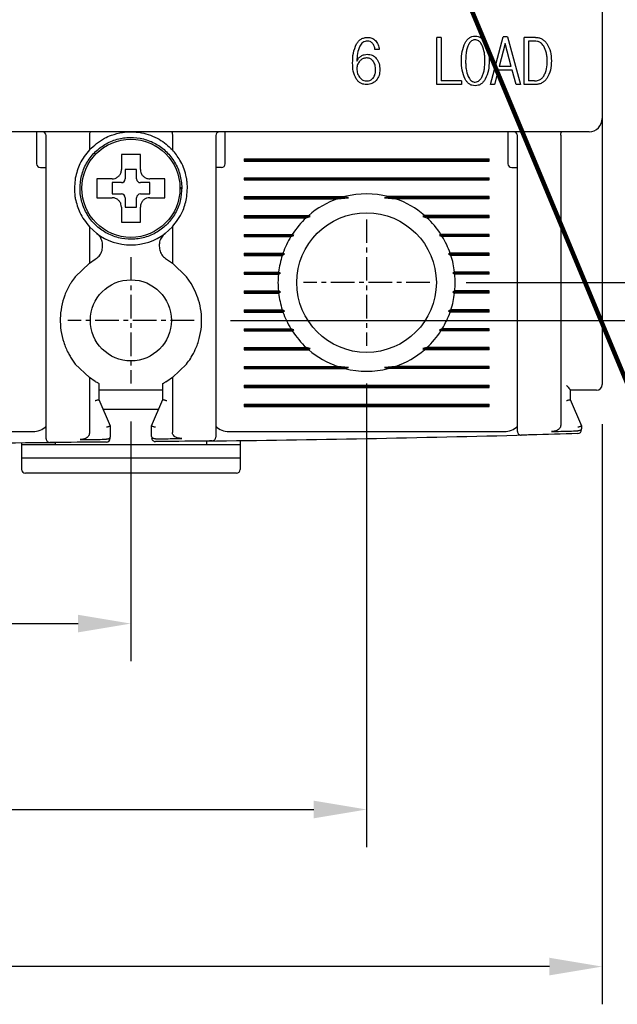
# Model space of a CAD drawing. Extents: x -235 to 1048, y -1897 to 585.
# Tile 13 of 23: x 451 to 483, y 327 to 379. Entities that reach past the tile are written whole.
import ezdxf

# ---------------------------------------------------------------- set-up
doc = ezdxf.new("R2010")
doc.units = 0
doc.header["$MEASUREMENT"] = 0
doc.linetypes.add('CENTER', pattern=[2, 1.25, -0.25, 0.25, -0.25])
doc.layers.get('0').update_dxf_attribs({"linetype": 'CONTINUOUS'})
doc.layers.add('cen', color=1, linetype='CENTER')
doc.layers.add('di', color=3, linetype='CONTINUOUS')
doc.styles.add('KIM', font='ROMANS.shx', dxfattribs={"height": 5, "bigfont": 'GSG1.shx'})
doc.styles.get("Standard").update_dxf_attribs({"font": 'romans.shx', "height": 2, "bigfont": 'hgs.shx'})
doc.dimstyles.get("Standard").update_dxf_attribs({"dimscale": 0, "dimtxt": 2, "dimasz": 2, "dimexe": 0.5, "dimexo": 0.5, "dimgap": 1, "dimtad": 1, "dimdsep": 46, "dimtxsty": 'Standard', "dimcen": 0, "dimclrd": 3, "dimclre": 3, "dimclrt": 3, "dimadec": 0, "dimazin": 2, "dimtp": 0.1, "dimtm": 0.1, "dimtfac": 1, "dimtmove": 0, "dimatfit": 3, "dimfxl": 0, "dimtolj": 1, "dimarcsym": 0})
doc.dimstyles.new('STANDARD$0', dxfattribs={"dimtxt": 5, "dimasz": 5, "dimexe": 1, "dimexo": 2, "dimgap": 2, "dimtad": 1, "dimdec": 4, "dimzin": 12, "dimdsep": 46, "dimtxsty": 'KIM', "dimcen": -1, "dimdle": 0.1, "dimadec": 0, "dimazin": 0, "dimtfac": 1, "dimtdec": 4, "dimtmove": 0, "dimatfit": 3, "dimfxl": 0, "dimtolj": 1, "dimtzin": 0, "dimarcsym": 0})

# ---------------------------------------------------------------- blocks, each defined once
blk = doc.blocks.new('*D564')
at = {"layer": 'di'}
for p, q in [((406.817, 357.359), (406.817, 326.503)), ((481.817, 357.259), (481.817, 326.503)), ((479.017, 328.503), (409.617, 328.503))]:
    blk.add_line(p, q, dxfattribs=at)
for points in [[(409.617, 328.97), (409.617, 328.036), (406.817, 328.503)], [(479.017, 328.97), (479.017, 328.036), (481.817, 328.503)]]:
    blk.add_solid(points, dxfattribs=at)
at = {"layer": 'di', "insert": (444.306, 331.503), "char_height": 2, "attachment_point": 5}
blk.add_mtext('\\A1;75', dxfattribs=at)
blk = doc.blocks.new('*D566')
at = {"layer": 'di'}
for p, q in [((474.593, 444.759), (521.079, 444.759)), ((519.079, 441.959), (519.079, 367.559)), ((474.593, 364.759), (521.079, 364.759))]:
    blk.add_line(p, q, dxfattribs=at)
for points in [[(518.612, 441.959), (519.546, 441.959), (519.079, 444.759)], [(518.612, 367.559), (519.546, 367.559), (519.079, 364.759)]]:
    blk.add_solid(points, dxfattribs=at)
at = {"layer": 'di', "insert": (516.079, 404.759), "char_height": 2, "attachment_point": 5, "rotation": 90}
blk.add_mtext('\\A1;80', dxfattribs=at)
blk = doc.blocks.new('*D567')
at = {"layer": 'di'}
for p, q in [((483.117, 436.759), (511.079, 436.759)), ((509.079, 433.959), (509.079, 375.559)), ((483.117, 372.759), (511.079, 372.759))]:
    blk.add_line(p, q, dxfattribs=at)
for points in [[(508.612, 433.959), (509.546, 433.959), (509.079, 436.759)], [(508.612, 375.559), (509.546, 375.559), (509.079, 372.759)]]:
    blk.add_solid(points, dxfattribs=at)
at = {"layer": 'di', "insert": (506.079, 404.759), "char_height": 2, "attachment_point": 5, "rotation": 90}
blk.add_mtext('\\A1;64', dxfattribs=at)
blk = doc.blocks.new('*D568')
at = {"layer": 'di'}
for p, q in [((431.817, 357.404), (431.817, 344.685)), ((456.817, 357.404), (456.817, 344.685)), ((434.617, 346.685), (454.017, 346.685))]:
    blk.add_line(p, q, dxfattribs=at)
for points in [[(434.617, 347.152), (434.617, 346.219), (431.817, 346.685)], [(454.017, 347.152), (454.017, 346.219), (456.817, 346.685)]]:
    blk.add_solid(points, dxfattribs=at)
at = {"layer": 'di', "insert": (444.94, 349.685), "char_height": 2, "attachment_point": 5}
blk.add_mtext('\\A1;25', dxfattribs=at)
blk = doc.blocks.new('*D563')
at = {"layer": 'di'}
for p, q in [((419.317, 359.404), (419.317, 334.83)), ((469.317, 359.404), (469.317, 334.83)), ((422.117, 336.83), (466.517, 336.83))]:
    blk.add_line(p, q, dxfattribs=at)
for points in [[(422.117, 337.297), (422.117, 336.364), (419.317, 336.83)], [(466.517, 337.297), (466.517, 336.364), (469.317, 336.83)]]:
    blk.add_solid(points, dxfattribs=at)
at = {"layer": 'di', "insert": (444.736, 339.83), "char_height": 2, "attachment_point": 5}
blk.add_mtext('\\A1;50', dxfattribs=at)
blk = doc.blocks.new('*D588')
at = {"layer": 'di'}
for p, q in [((462.171, 446.759), (531.528, 446.759)), ((529.528, 443.959), (529.528, 365.559)), ((462.093, 362.759), (531.528, 362.759))]:
    blk.add_line(p, q, dxfattribs=at)
for points in [[(529.061, 443.959), (529.994, 443.959), (529.528, 446.759)], [(529.061, 365.559), (529.994, 365.559), (529.528, 362.759)]]:
    blk.add_solid(points, dxfattribs=at)
at = {"layer": 'di', "insert": (526.528, 404.759), "char_height": 2, "attachment_point": 5, "rotation": 90}
blk.add_mtext('\\A1;84', dxfattribs=at)

msp = doc.modelspace()

# ---------------------------------------------------------------- linework, layer by layer
for p, q in [((481.817, 436.059), (481.817, 373.459)), ((473.041, 375.259), (473.041, 377.759)), ((473.265, 377.759), (473.041, 377.759)), ((473.265, 377.759), (473.265, 375.451)), ((475.881, 375.259), (476.564, 377.791)), ((476.672, 377.439), (476.357, 376.221)), ((476.783, 377.791), (476.564, 377.791)), ((476.993, 376.221), (476.672, 377.439)), ((476.783, 377.791), (477.483, 375.259)), ((477.677, 375.259), (477.677, 377.759)), ((478.269, 377.759), (477.677, 377.759)), ((478.216, 377.567), (477.901, 377.567)), ((477.901, 377.567), (477.901, 375.451)), ((469.987, 377.118), (469.763, 377.118)), ((476.3, 376.028), (476.105, 375.259)), ((477.047, 376.028), (476.3, 376.028)), ((476.993, 376.221), (476.357, 376.221)), ((477.259, 375.259), (477.047, 376.028)), ((474.357, 375.451), (473.265, 375.451)), ((474.357, 375.451), (474.357, 375.259)), ((478.216, 375.451), (477.901, 375.451)), ((474.357, 375.259), (473.041, 375.259)), ((476.105, 375.259), (475.881, 375.259)), ((477.483, 375.259), (477.259, 375.259)), ((478.269, 375.259), (477.677, 375.259)), ((481.817, 373.459), (481.817, 372.632)), ((481.117, 372.759), (407.517, 372.759)), ((451.817, 372.759), (451.817, 372.359)), ((461.817, 372.359), (461.817, 372.759)), ((476.817, 372.759), (476.817, 372.359)), ((451.817, 372.359), (451.817, 371.059)), ((452.317, 357.366), (452.317, 372.559)), ((454.617, 372.575), (454.617, 372.573)), ((454.617, 372.573), (454.617, 371.799)), ((459.017, 372.573), (459.017, 372.575)), ((459.017, 372.573), (459.017, 371.799)), ((461.317, 372.559), (461.317, 357.447)), ((461.817, 371.059), (461.817, 372.359)), ((476.817, 372.359), (476.817, 371.059)), ((477.317, 357.758), (477.317, 372.559)), ((479.617, 372.575), (479.617, 372.573)), ((479.617, 372.573), (479.617, 357.197)), ((481.817, 372.632), (481.817, 359.359)), ((462.817, 371.317), (475.817, 371.317)), ((462.817, 371.317), (462.817, 371.201)), ((462.817, 371.259), (475.817, 371.259)), ((462.817, 371.201), (475.817, 371.201)), ((475.817, 371.201), (475.817, 371.317)), ((452.017, 370.859), (452.317, 370.859)), ((457.117, 370.759), (456.517, 370.759)), ((456.517, 370.759), (456.517, 370.259)), ((457.117, 370.259), (457.117, 370.759)), ((461.617, 370.859), (461.317, 370.859)), ((477.017, 370.859), (477.317, 370.859)), ((455.247, 370.259), (455.017, 370.259)), ((456.317, 370.059), (455.817, 370.059)), ((455.817, 370.059), (455.817, 369.459)), ((457.817, 370.059), (457.317, 370.059)), ((457.817, 369.459), (457.817, 370.059)), ((462.817, 370.317), (475.817, 370.317)), ((462.817, 370.317), (462.817, 370.201)), ((462.817, 370.259), (475.817, 370.259)), ((462.817, 370.201), (475.817, 370.201)), ((475.817, 370.201), (475.817, 370.317)), ((459.416, 369.793), (459.517, 369.793)), ((459.517, 369.725), (459.416, 369.725)), ((459.517, 369.793), (459.517, 369.725)), ((455.817, 369.459), (456.317, 369.459)), ((456.517, 369.259), (456.517, 368.759)), ((457.117, 368.759), (457.117, 369.259)), ((457.317, 369.459), (457.817, 369.459)), ((462.817, 369.317), (468.169, 369.317)), ((462.817, 369.317), (462.817, 369.201)), ((462.817, 369.259), (468.363, 369.259)), ((462.817, 369.201), (467.782, 369.201)), ((467.782, 369.201), (468.363, 369.259)), ((468.363, 369.259), (468.169, 369.317)), ((470.464, 369.317), (470.27, 369.259)), ((470.27, 369.259), (470.852, 369.201)), ((475.817, 369.259), (470.27, 369.259)), ((475.817, 369.317), (470.464, 369.317)), ((475.817, 369.201), (470.852, 369.201)), ((475.817, 369.201), (475.817, 369.317)), ((456.517, 368.759), (457.117, 368.759)), ((456.317, 368.189), (456.317, 367.959)), ((462.817, 368.317), (466.245, 368.317)), ((462.817, 368.317), (462.817, 368.201)), ((462.817, 368.259), (466.332, 368.259)), ((462.817, 368.201), (466.116, 368.201)), ((466.116, 368.201), (466.332, 368.259)), ((466.332, 368.259), (466.245, 368.317)), ((472.388, 368.317), (472.302, 368.259)), ((472.302, 368.259), (472.517, 368.201)), ((475.817, 368.259), (472.302, 368.259)), ((475.817, 368.317), (472.388, 368.317)), ((475.817, 368.201), (472.517, 368.201)), ((475.817, 368.201), (475.817, 368.317)), ((454.617, 367.72), (454.617, 365.796)), ((455.001, 367.371), (454.617, 367.72)), ((459.017, 367.72), (458.632, 367.371)), ((459.017, 367.72), (459.017, 365.796)), ((462.817, 367.317), (465.373, 367.317)), ((462.817, 367.317), (462.817, 367.201)), ((462.817, 367.259), (465.455, 367.259)), ((462.817, 367.201), (465.301, 367.201)), ((465.301, 367.201), (465.455, 367.259)), ((465.455, 367.259), (465.373, 367.317)), ((473.26, 367.317), (473.178, 367.259)), ((473.178, 367.259), (473.332, 367.201)), ((475.817, 367.259), (473.178, 367.259)), ((475.817, 367.317), (473.26, 367.317)), ((475.817, 367.201), (473.332, 367.201)), ((475.817, 367.201), (475.817, 367.317)), ((455.317, 366.685), (455.317, 366.734)), ((458.317, 366.734), (458.317, 366.685)), ((454.617, 365.796), (454.921, 365.995)), ((458.712, 365.995), (459.017, 365.796)), ((462.817, 366.317), (464.882, 366.317)), ((462.817, 366.317), (462.817, 366.201)), ((462.817, 366.259), (464.968, 366.259)), ((462.817, 366.201), (464.843, 366.201)), ((464.843, 366.201), (464.968, 366.259)), ((464.968, 366.259), (464.882, 366.317)), ((473.751, 366.317), (473.665, 366.259)), ((473.665, 366.259), (473.79, 366.201)), ((475.817, 366.259), (473.665, 366.259)), ((475.817, 366.317), (473.751, 366.317)), ((475.817, 366.201), (473.79, 366.201)), ((475.817, 366.201), (475.817, 366.317)), ((454.617, 365.796), (453.867, 365.074)), ((459.767, 365.074), (459.017, 365.796)), ((460.017, 364.714), (459.767, 365.074)), ((462.817, 365.317), (464.65, 365.317)), ((462.817, 365.317), (462.817, 365.201)), ((462.817, 365.259), (464.744, 365.259)), ((462.817, 365.201), (464.637, 365.201)), ((464.637, 365.201), (464.744, 365.259)), ((464.744, 365.259), (464.65, 365.317)), ((473.983, 365.317), (473.889, 365.259)), ((473.889, 365.259), (473.996, 365.201)), ((475.817, 365.259), (473.889, 365.259)), ((475.817, 365.317), (473.983, 365.317)), ((475.817, 365.201), (473.996, 365.201)), ((475.817, 365.201), (475.817, 365.317)), ((462.817, 364.317), (464.637, 364.317)), ((462.817, 364.317), (462.817, 364.201)), ((464.744, 364.259), (464.637, 364.317)), ((473.996, 364.317), (473.889, 364.259)), ((475.817, 364.317), (473.996, 364.317)), ((475.817, 364.201), (475.817, 364.317)), ((462.817, 364.259), (464.744, 364.259)), ((462.817, 364.201), (464.65, 364.201)), ((464.65, 364.201), (464.744, 364.259)), ((473.889, 364.259), (473.983, 364.201)), ((475.817, 364.259), (473.889, 364.259)), ((475.817, 364.201), (473.983, 364.201)), ((462.817, 363.317), (464.843, 363.317)), ((462.817, 363.317), (462.817, 363.201)), ((464.968, 363.259), (464.843, 363.317)), ((473.79, 363.317), (473.665, 363.259)), ((475.817, 363.317), (473.79, 363.317)), ((475.817, 363.201), (475.817, 363.317)), ((462.817, 363.259), (464.968, 363.259)), ((462.817, 363.201), (464.882, 363.201)), ((464.882, 363.201), (464.968, 363.259)), ((473.665, 363.259), (473.751, 363.201)), ((475.817, 363.259), (473.665, 363.259)), ((475.817, 363.201), (473.751, 363.201)), ((462.817, 362.317), (465.301, 362.317)), ((462.817, 362.317), (462.817, 362.201)), ((462.817, 362.259), (465.455, 362.259)), ((465.455, 362.259), (465.301, 362.317)), ((465.373, 362.201), (465.455, 362.259)), ((473.332, 362.317), (473.178, 362.259)), ((473.178, 362.259), (473.26, 362.201)), ((475.817, 362.259), (473.178, 362.259)), ((475.817, 362.317), (473.332, 362.317)), ((475.817, 362.201), (475.817, 362.317)), ((462.817, 362.201), (465.373, 362.201)), ((475.817, 362.201), (473.26, 362.201)), ((462.817, 361.317), (466.116, 361.317)), ((462.817, 361.317), (462.817, 361.201)), ((462.817, 361.259), (466.332, 361.259)), ((462.817, 361.201), (466.245, 361.201)), ((466.332, 361.259), (466.116, 361.317)), ((466.245, 361.201), (466.332, 361.259)), ((472.517, 361.317), (472.302, 361.259)), ((472.302, 361.259), (472.388, 361.201)), ((475.817, 361.259), (472.302, 361.259)), ((475.817, 361.201), (472.388, 361.201)), ((475.817, 361.317), (472.517, 361.317)), ((475.817, 361.201), (475.817, 361.317)), ((453.617, 360.804), (453.867, 360.444)), ((453.867, 360.444), (454.617, 359.722)), ((459.017, 359.722), (459.767, 360.444)), ((462.817, 360.317), (467.782, 360.317)), ((462.817, 360.317), (462.817, 360.201)), ((462.817, 360.259), (468.363, 360.259)), ((462.817, 360.201), (468.169, 360.201)), ((468.363, 360.259), (467.782, 360.317)), ((468.169, 360.201), (468.363, 360.259)), ((470.852, 360.317), (470.27, 360.259)), ((470.27, 360.259), (470.464, 360.201)), ((475.817, 360.259), (470.27, 360.259)), ((475.817, 360.201), (470.464, 360.201)), ((475.817, 360.317), (470.852, 360.317)), ((475.817, 360.201), (475.817, 360.317)), ((454.617, 359.722), (454.617, 356.771)), ((454.917, 359.526), (454.617, 359.722)), ((459.017, 359.722), (458.717, 359.526)), ((459.017, 359.722), (459.017, 356.817)), ((455.117, 359.417), (455.117, 358.559)), ((458.517, 358.559), (458.517, 359.417)), ((462.817, 359.317), (475.817, 359.317)), ((462.817, 359.317), (462.817, 359.201)), ((462.817, 359.259), (475.817, 359.259)), ((462.817, 359.201), (475.817, 359.201)), ((475.817, 359.201), (475.817, 359.317)), ((458.517, 359.059), (455.117, 359.059)), ((480.117, 359.067), (480.117, 358.559)), ((481.117, 359.059), (480.117, 359.059)), ((455.117, 358.559), (455.117, 358.559)), ((455.117, 358.559), (455.717, 357.159)), ((455.331, 358.059), (458.302, 358.059)), ((457.917, 357.159), (458.517, 358.559)), ((458.517, 358.559), (458.517, 358.559)), ((462.817, 358.317), (475.817, 358.317)), ((462.817, 358.317), (462.817, 358.201)), ((462.817, 358.259), (475.817, 358.259)), ((462.817, 358.201), (475.817, 358.201)), ((475.817, 358.201), (475.817, 358.317)), ((480.117, 358.559), (480.117, 358.559)), ((480.117, 358.559), (480.717, 357.159)), ((455.717, 357.159), (455.717, 357.159)), ((455.717, 357.159), (455.717, 356.587)), ((457.917, 357.159), (457.917, 357.159)), ((457.917, 356.611), (457.917, 357.159)), ((480.717, 357.159), (480.717, 357.159)), ((480.717, 357.159), (480.717, 357.035)), ((437.017, 356.859), (451.617, 356.859)), ((462.017, 356.859), (476.617, 356.859)), ((480.521, 356.903), (480.517, 356.903)), ((451.017, 356.276), (451.017, 356.159)), ((452.817, 356.159), (451.017, 356.159)), ((451.017, 356.159), (451.017, 355.459)), ((452.817, 356.159), (452.817, 356.286)), ((460.817, 356.159), (452.817, 356.159)), ((455.517, 356.455), (455.518, 356.455)), ((458.117, 356.48), (458.118, 356.48)), ((460.817, 356.362), (460.817, 356.159)), ((462.617, 356.159), (460.817, 356.159)), ((462.617, 356.385), (462.617, 356.159)), ((462.617, 356.159), (462.617, 355.459)), ((462.617, 355.459), (451.017, 355.459)), ((451.017, 355.459), (451.017, 354.859)), ((462.617, 355.459), (462.617, 354.859)), ((462.417, 354.659), (451.217, 354.659))]:
    msp.add_line(p, q)
for centre, radius in [((456.817, 369.759), 2.6), ((469.317, 364.759), 3.7), ((456.817, 362.759), 2.15)]:
    msp.add_circle(centre, radius)
for centre, radius, start, end in [((481.117, 373.459), 0.7, 270, 0), ((452.117, 372.559), 0.2, 0, 90), ((461.517, 372.559), 0.2, 90, 180), ((477.117, 372.559), 0.2, 0, 90), ((452.017, 371.059), 0.2, 180, 270), ((461.617, 371.059), 0.2, 270, 0), ((477.017, 371.059), 0.2, 180, 270), ((456.317, 370.259), 0.2, 270, 0), ((457.317, 370.259), 0.2, 180, 270), ((456.317, 369.259), 0.2, 0, 90), ((457.317, 369.259), 0.2, 90, 180), ((469.317, 364.759), 4.7, 109.0625, 130.8026), ((469.317, 364.759), 4.7, 75.8668, 104.1332), ((469.317, 364.759), 4.7, 49.1974, 70.9375), ((469.317, 364.759), 4.7, 132.9123, 147.0301), ((469.317, 364.759), 4.7, 32.9699, 47.0877), ((456.817, 369.759), 3, 232.7522, 307.2478), ((469.317, 364.759), 4.7, 148.6925, 160.6442), ((469.317, 364.759), 4.7, 19.3558, 31.3075), ((469.317, 364.759), 4.7, 162.1296, 173.1848), ((469.317, 364.759), 4.7, 6.8152, 17.8704), ((469.317, 364.759), 4.7, 174.6005, 185.3995), ((469.317, 364.759), 4.7, 354.6005, 5.3995), ((469.317, 364.759), 4.7, 186.8152, 197.8704), ((469.317, 364.759), 4.7, 342.1296, 353.1848), ((469.317, 364.759), 4.7, 199.3558, 211.3075), ((469.317, 364.759), 4.7, 328.6925, 340.6442), ((469.317, 364.759), 4.7, 212.9699, 227.0877), ((469.317, 364.759), 4.7, 312.9123, 327.0301), ((469.317, 364.759), 4.7, 229.1974, 250.9375), ((469.317, 364.759), 4.7, 289.0625, 310.8026), ((469.317, 364.759), 4.7, 255.8668, 284.1332), ((481.517, 359.359), 0.3, 270, 0), ((451.617, 357.859), 1, 270, 314.6343), ((462.017, 357.859), 1, 225.4794, 270), ((476.617, 357.859), 1, 270, 314.6343), ((455.517, 356.506), 0.2, 270.4843, 360), ((458.117, 356.531), 0.2, 180, 270.5967), ((444.317, 1681.469), 1325.21, 270.7134, 271.448535), ((461.117, 356.566), 0.2, 270.7265, 0), ((477.517, 356.875), 0.2, 180, 271.4358), ((480.517, 356.954), 0.2, 271.5655, 0), ((444.317, 1681.469), 1325.21, 269.632498, 270.367502), ((452.517, 356.484), 0.2, 180, 270.3546), ((451.217, 354.859), 0.2, 180, 270), ((462.417, 354.859), 0.2, 270, 0)]:
    msp.add_arc(centre, radius, start, end)
for points, knots in [([(468.577, 376.397), (468.579, 376.575), (468.584, 376.928), (468.717, 377.254), (468.783, 377.417)], [0, 0, 0, 0, 0.502532, 1, 1, 1, 1]), ([(468.783, 377.417), (468.817, 377.467), (468.884, 377.566), (469.027, 377.679), (469.196, 377.748), (469.316, 377.755), (469.377, 377.759)], [0, 0, 0, 0, 0.249899, 0.499017, 0.748886, 1, 1, 1, 1]), ([(469.36, 377.567), (469.317, 377.564), (469.231, 377.557), (469.115, 377.498), (469.022, 377.408), (468.978, 377.335), (468.956, 377.298)], [0, 0, 0, 0, 0.249937, 0.499358, 0.749013, 1, 1, 1, 1]), ([(469.624, 377.451), (469.586, 377.485), (469.51, 377.552), (469.41, 377.562), (469.36, 377.567)], [0, 0, 0, 0, 0.501015, 1, 1, 1, 1]), ([(469.377, 377.759), (469.454, 377.752), (469.609, 377.738), (469.728, 377.638), (469.788, 377.587)], [0, 0, 0, 0, 0.500076, 1, 1, 1, 1]), ([(469.763, 377.118), (469.753, 377.179), (469.733, 377.301), (469.66, 377.401), (469.624, 377.451)], [0, 0, 0, 0, 0.502622, 1, 1, 1, 1]), ([(469.788, 377.587), (469.842, 377.518), (469.95, 377.379), (469.975, 377.205), (469.987, 377.118)], [0, 0, 0, 0, 0.499317, 1, 1, 1, 1]), ([(474.345, 376.511), (474.348, 376.678), (474.355, 377.011), (474.479, 377.321), (474.541, 377.475)], [0, 0, 0, 0, 0.502081, 1, 1, 1, 1]), ([(474.541, 377.475), (474.57, 377.522), (474.629, 377.617), (474.753, 377.732), (474.905, 377.81), (475.017, 377.819), (475.073, 377.823)], [0, 0, 0, 0, 0.25047, 0.499605, 0.74891, 1, 1, 1, 1]), ([(475.073, 377.631), (475.028, 377.625), (474.94, 377.615), (474.817, 377.524), (474.749, 377.423), (474.715, 377.353), (474.708, 377.337)], [0, 0, 0, 0, 0.275456, 0.527006, 0.894458, 1, 1, 1, 1]), ([(475.073, 377.823), (475.13, 377.819), (475.243, 377.81), (475.397, 377.732), (475.522, 377.617), (475.583, 377.522), (475.613, 377.475)], [0, 0, 0, 0, 0.2502276, 0.4998973, 0.749409, 1, 1, 1, 1]), ([(475.449, 377.337), (475.429, 377.376), (475.381, 377.465), (475.285, 377.568), (475.17, 377.624), (475.103, 377.629), (475.073, 377.631)], [0, 0, 0, 0, 0.257598, 0.60292, 0.821779, 1, 1, 1, 1]), ([(475.613, 377.475), (475.678, 377.321), (475.808, 377.012), (475.816, 376.678), (475.819, 376.511)], [0, 0, 0, 0, 0.499561, 1, 1, 1, 1]), ([(478.712, 377.302), (478.66, 377.366), (478.569, 377.478), (478.383, 377.556), (478.269, 377.563), (478.216, 377.567)], [0, 0, 0, 0, 0.419523, 0.726037, 1, 1, 1, 1]), ([(478.269, 377.759), (478.329, 377.755), (478.447, 377.747), (478.615, 377.683), (478.762, 377.579), (478.837, 377.487), (478.875, 377.44)], [0, 0, 0, 0, 0.250217, 0.499043, 0.748695, 1, 1, 1, 1]), ([(478.875, 377.44), (478.951, 377.296), (479.104, 377.006), (479.114, 376.678), (479.119, 376.514)], [0, 0, 0, 0, 0.4989137, 1, 1, 1, 1]), ([(468.956, 377.298), (468.908, 377.169), (468.812, 376.911), (468.805, 376.635), (468.801, 376.497)], [0, 0, 0, 0, 0.499402, 1, 1, 1, 1]), ([(469.029, 376.771), (469.08, 376.798), (469.183, 376.852), (469.298, 376.858), (469.356, 376.862)], [0, 0, 0, 0, 0.501206, 1, 1, 1, 1]), ([(469.356, 376.862), (469.446, 376.853), (469.582, 376.84), (469.737, 376.745), (469.8, 376.681), (469.831, 376.648)], [0, 0, 0, 0, 0.499295, 0.748961, 1, 1, 1, 1]), ([(474.708, 377.337), (474.682, 377.271), (474.631, 377.139), (474.58, 376.861), (474.573, 376.65), (474.569, 376.511)], [0, 0, 0, 0, 0.251847, 0.503621, 1, 1, 1, 1]), ([(475.595, 376.511), (475.593, 376.582), (475.591, 376.725), (475.565, 377.007), (475.495, 377.206), (475.449, 377.337)], [0, 0, 0, 0, 0.253748, 0.507705, 1, 1, 1, 1]), ([(478.895, 376.508), (478.893, 376.578), (478.89, 376.719), (478.858, 376.994), (478.77, 377.18), (478.712, 377.302)], [0, 0, 0, 0, 0.25662, 0.513523, 1, 1, 1, 1]), ([(468.77, 375.554), (468.708, 375.687), (468.584, 375.955), (468.579, 376.25), (468.577, 376.397)], [0, 0, 0, 0, 0.499101, 1, 1, 1, 1]), ([(468.801, 376.497), (468.829, 376.551), (468.884, 376.66), (468.981, 376.734), (469.029, 376.771)], [0, 0, 0, 0, 0.502215, 1, 1, 1, 1]), ([(468.957, 376.506), (468.913, 376.446), (468.846, 376.356), (468.807, 376.211), (468.803, 376.135), (468.801, 376.097)], [0, 0, 0, 0, 0.492558, 0.741748, 1, 1, 1, 1]), ([(469.313, 376.669), (469.278, 376.667), (469.193, 376.662), (469.066, 376.608), (468.993, 376.539), (468.957, 376.506)], [0, 0, 0, 0, 0.256867, 0.634227, 1, 1, 1, 1]), ([(469.659, 376.509), (469.617, 376.551), (469.539, 376.63), (469.407, 376.666), (469.334, 376.669), (469.313, 376.669)], [0, 0, 0, 0, 0.444662, 0.837657, 1, 1, 1, 1]), ([(469.795, 376.044), (469.794, 376.086), (469.791, 376.171), (469.763, 376.324), (469.711, 376.438), (469.664, 376.502), (469.659, 376.509)], [0, 0, 0, 0, 0.257343, 0.51511, 0.947027, 1, 1, 1, 1]), ([(469.831, 376.648), (469.889, 376.558), (470.005, 376.377), (470.014, 376.163), (470.019, 376.055)], [0, 0, 0, 0, 0.498897, 1, 1, 1, 1]), ([(474.541, 375.55), (474.479, 375.704), (474.355, 376.012), (474.348, 376.344), (474.345, 376.511)], [0, 0, 0, 0, 0.49962, 1, 1, 1, 1]), ([(474.569, 376.511), (474.57, 376.44), (474.573, 376.298), (474.596, 376.017), (474.661, 375.817), (474.704, 375.684)], [0, 0, 0, 0, 0.253194, 0.506489, 1, 1, 1, 1]), ([(475.449, 375.684), (475.476, 375.75), (475.529, 375.882), (475.584, 376.16), (475.59, 376.371), (475.595, 376.511)], [0, 0, 0, 0, 0.251962, 0.503857, 1, 1, 1, 1]), ([(475.819, 376.511), (475.815, 376.343), (475.808, 376.01), (475.678, 375.703), (475.613, 375.55)], [0, 0, 0, 0, 0.50225, 1, 1, 1, 1]), ([(478.712, 375.706), (478.746, 375.769), (478.846, 375.954), (478.889, 376.235), (478.893, 376.44), (478.895, 376.508)], [0, 0, 0, 0, 0.258004, 0.755948, 1, 1, 1, 1]), ([(479.119, 376.514), (479.115, 376.347), (479.106, 376.016), (478.951, 375.724), (478.875, 375.578)], [0, 0, 0, 0, 0.50342, 1, 1, 1, 1]), ([(468.801, 376.097), (468.803, 376.055), (468.806, 375.971), (468.841, 375.818), (468.899, 375.707), (468.948, 375.642), (468.954, 375.635)], [0, 0, 0, 0, 0.255689, 0.508189, 0.94486, 1, 1, 1, 1]), ([(469.663, 375.605), (469.686, 375.638), (469.745, 375.723), (469.788, 375.877), (469.793, 375.992), (469.795, 376.044)], [0, 0, 0, 0, 0.258237, 0.66538, 1, 1, 1, 1]), ([(470.019, 376.055), (470.014, 375.95), (470.003, 375.739), (469.885, 375.563), (469.826, 375.476)], [0, 0, 0, 0, 0.5009741, 1, 1, 1, 1]), ([(469.33, 375.259), (469.274, 375.262), (469.164, 375.269), (469.007, 375.324), (468.87, 375.421), (468.803, 375.509), (468.77, 375.554)], [0, 0, 0, 0, 0.250163, 0.499321, 0.74922, 1, 1, 1, 1]), ([(468.954, 375.635), (468.977, 375.609), (469.036, 375.543), (469.157, 375.467), (469.26, 375.457), (469.31, 375.451)], [0, 0, 0, 0, 0.257487, 0.636052, 1, 1, 1, 1]), ([(469.31, 375.451), (469.344, 375.453), (469.428, 375.457), (469.557, 375.501), (469.628, 375.571), (469.663, 375.605)], [0, 0, 0, 0, 0.257198, 0.633352, 1, 1, 1, 1]), ([(469.826, 375.476), (469.793, 375.443), (469.727, 375.376), (469.563, 375.281), (469.423, 375.268), (469.33, 375.259)], [0, 0, 0, 0, 0.251487, 0.501798, 1, 1, 1, 1]), ([(475.073, 375.195), (475.017, 375.2), (474.905, 375.208), (474.752, 375.289), (474.63, 375.407), (474.57, 375.502), (474.541, 375.55)], [0, 0, 0, 0, 0.24981, 0.499525, 0.749147, 1, 1, 1, 1]), ([(474.704, 375.684), (474.724, 375.646), (474.769, 375.558), (474.86, 375.453), (474.973, 375.395), (475.042, 375.39), (475.073, 375.387)], [0, 0, 0, 0, 0.259248, 0.592428, 0.809802, 1, 1, 1, 1]), ([(475.073, 375.387), (475.119, 375.392), (475.207, 375.402), (475.332, 375.493), (475.404, 375.595), (475.44, 375.667), (475.449, 375.684)], [0, 0, 0, 0, 0.265391, 0.520254, 0.8866, 1, 1, 1, 1]), ([(475.613, 375.55), (475.583, 375.502), (475.522, 375.407), (475.399, 375.289), (475.244, 375.208), (475.13, 375.199), (475.073, 375.195)], [0, 0, 0, 0, 0.2499667, 0.4986339, 0.7493653, 1, 1, 1, 1]), ([(478.216, 375.451), (478.292, 375.457), (478.426, 375.468), (478.601, 375.565), (478.675, 375.658), (478.712, 375.706)], [0, 0, 0, 0, 0.3901918, 0.690049, 1, 1, 1, 1]), ([(478.875, 375.578), (478.837, 375.531), (478.763, 375.438), (478.616, 375.335), (478.448, 375.27), (478.329, 375.263), (478.269, 375.259)], [0, 0, 0, 0, 0.250808, 0.50024, 0.749475, 1, 1, 1, 1]), ([(454.67, 372.759), (454.67, 372.759), (454.667, 372.759), (454.658, 372.756), (454.644, 372.738), (454.63, 372.696), (454.62, 372.64), (454.618, 372.597), (454.617, 372.575)], [0, 0, 0, 0, 0.013213, 0.11534, 0.344004, 0.565228, 0.782542, 1, 1, 1, 1]), ([(455.782, 372.575), (455.977, 372.635), (456.314, 372.74), (456.667, 372.753), (456.817, 372.759)], [0, 0, 0, 0, 0.575576, 1, 1, 1, 1]), ([(456.817, 372.759), (457.004, 372.75), (457.357, 372.734), (457.693, 372.626), (457.851, 372.575)], [0, 0, 0, 0, 0.532004, 1, 1, 1, 1]), ([(458.963, 372.759), (458.963, 372.759), (458.966, 372.759), (458.975, 372.756), (458.989, 372.738), (459.003, 372.696), (459.013, 372.64), (459.015, 372.597), (459.017, 372.575)], [0, 0, 0, 0, 0.0132132, 0.1153395, 0.3440039, 0.5652278, 0.782542, 1, 1, 1, 1]), ([(479.617, 372.575), (479.618, 372.597), (479.62, 372.64), (479.63, 372.696), (479.644, 372.738), (479.658, 372.756), (479.667, 372.759), (479.67, 372.759), (479.67, 372.759)], [0, 0, 0, 0, 0.217458, 0.434772, 0.655996, 0.88466, 0.986787, 1, 1, 1, 1]), ([(459.517, 369.793), (459.496, 370.027), (459.454, 370.499), (459.162, 371.155), (458.724, 371.714), (458.152, 372.142), (457.49, 372.406), (456.782, 372.49), (456.076, 372.388), (455.421, 372.107), (454.861, 371.666), (454.434, 371.095), (454.17, 370.433), (454.086, 369.725), (454.187, 369.019), (454.468, 368.364), (454.91, 367.804), (455.481, 367.377), (456.143, 367.112), (456.851, 367.028), (457.557, 367.13), (458.212, 367.411), (458.772, 367.853), (459.197, 368.423), (459.472, 369.086), (459.502, 369.559), (459.517, 369.793)], [0, 0, 0, 0, 0.041425, 0.083575, 0.125, 0.166425, 0.208575, 0.25, 0.291425, 0.333575, 0.375, 0.416425, 0.458575, 0.5, 0.541425, 0.583575, 0.625, 0.666425, 0.708575, 0.75, 0.791425, 0.833575, 0.875, 0.916425, 0.958575, 1, 1, 1, 1]), ([(454.617, 371.799), (454.868, 372.027), (455.22, 372.347), (455.657, 372.524), (455.782, 372.575)], [0, 0, 0, 0, 0.713944, 1, 1, 1, 1]), ([(457.851, 372.575), (458.01, 372.509), (458.446, 372.327), (458.795, 372.004), (459.017, 371.799)], [0, 0, 0, 0, 0.364329, 1, 1, 1, 1]), ([(454.617, 371.799), (454.429, 371.564), (454.079, 371.126), (453.934, 370.564), (453.867, 370.305)], [0, 0, 0, 0, 0.538099, 1, 1, 1, 1]), ([(459.767, 370.305), (459.757, 370.354), (459.689, 370.687), (459.476, 371.234), (459.158, 371.625), (459.017, 371.799)], [0, 0, 0, 0, 0.0873637, 0.5935717, 1, 1, 1, 1]), ([(456.317, 371.559), (456.317, 371.516), (456.317, 371.44), (456.317, 371.362), (456.317, 371.329)], [0, 0, 0, 0, 0.571794, 1, 1, 1, 1]), ([(456.317, 371.329), (456.317, 371.164), (456.317, 370.974), (456.317, 370.784), (456.317, 370.759)], [0, 0, 0, 0, 0.871112, 1, 1, 1, 1]), ([(457.317, 371.329), (457.317, 371.362), (457.317, 371.44), (457.317, 371.516), (457.317, 371.559)], [0, 0, 0, 0, 0.428206, 1, 1, 1, 1]), ([(457.317, 370.759), (457.317, 370.784), (457.317, 370.974), (457.317, 371.164), (457.317, 371.329)], [0, 0, 0, 0, 0.128888, 1, 1, 1, 1]), ([(455.817, 370.259), (455.873, 370.265), (455.985, 370.276), (456.135, 370.362), (456.248, 370.488), (456.308, 370.629), (456.314, 370.722), (456.317, 370.759)], [0, 0, 0, 0, 0.214612, 0.429239, 0.643513, 0.857576, 1, 1, 1, 1]), ([(457.317, 370.759), (457.322, 370.703), (457.333, 370.591), (457.419, 370.441), (457.546, 370.328), (457.686, 370.268), (457.779, 370.262), (457.817, 370.259)], [0, 0, 0, 0, 0.214612, 0.429239, 0.643513, 0.857576, 1, 1, 1, 1]), ([(453.867, 370.305), (453.835, 370.016), (453.795, 369.648), (453.854, 369.291), (453.867, 369.214)], [0, 0, 0, 0, 0.78462, 1, 1, 1, 1]), ([(455.817, 370.259), (455.792, 370.259), (455.602, 370.259), (455.412, 370.259), (455.247, 370.259)], [0, 0, 0, 0, 0.128888, 1, 1, 1, 1]), ([(458.386, 370.259), (458.221, 370.259), (458.031, 370.259), (457.841, 370.259), (457.817, 370.259)], [0, 0, 0, 0, 0.871112, 1, 1, 1, 1]), ([(458.617, 370.259), (458.573, 370.259), (458.497, 370.259), (458.42, 370.259), (458.386, 370.259)], [0, 0, 0, 0, 0.571794, 1, 1, 1, 1]), ([(459.767, 369.214), (459.799, 369.508), (459.838, 369.873), (459.778, 370.235), (459.767, 370.305)], [0, 0, 0, 0, 0.807198, 1, 1, 1, 1]), ([(453.867, 369.214), (453.932, 368.96), (454.079, 368.392), (454.425, 367.959), (454.617, 367.72)], [0, 0, 0, 0, 0.4458609, 1, 1, 1, 1]), ([(455.017, 369.259), (455.07, 369.259), (455.146, 369.259), (455.224, 369.259), (455.247, 369.259)], [0, 0, 0, 0, 0.70684, 1, 1, 1, 1]), ([(455.247, 369.259), (455.412, 369.259), (455.602, 369.259), (455.792, 369.259), (455.817, 369.259)], [0, 0, 0, 0, 0.871112, 1, 1, 1, 1]), ([(456.317, 368.759), (456.311, 368.815), (456.3, 368.928), (456.214, 369.077), (456.087, 369.19), (455.947, 369.25), (455.854, 369.257), (455.817, 369.259)], [0, 0, 0, 0, 0.214612, 0.429239, 0.643513, 0.857576, 1, 1, 1, 1]), ([(457.817, 369.259), (457.76, 369.254), (457.648, 369.243), (457.498, 369.156), (457.385, 369.03), (457.325, 368.889), (457.319, 368.796), (457.317, 368.759)], [0, 0, 0, 0, 0.2146123, 0.4292387, 0.6435135, 0.8575757, 1, 1, 1, 1]), ([(457.817, 369.259), (457.841, 369.259), (458.031, 369.259), (458.221, 369.259), (458.386, 369.259)], [0, 0, 0, 0, 0.128888, 1, 1, 1, 1]), ([(458.386, 369.259), (458.42, 369.259), (458.497, 369.259), (458.573, 369.259), (458.617, 369.259)], [0, 0, 0, 0, 0.428206, 1, 1, 1, 1]), ([(459.017, 367.72), (459.218, 367.973), (459.562, 368.408), (459.706, 368.977), (459.767, 369.214)], [0, 0, 0, 0, 0.583241, 1, 1, 1, 1]), ([(456.317, 368.759), (456.317, 368.735), (456.317, 368.545), (456.317, 368.355), (456.317, 368.189)], [0, 0, 0, 0, 0.128888, 1, 1, 1, 1]), ([(457.317, 368.189), (457.317, 368.355), (457.317, 368.545), (457.317, 368.735), (457.317, 368.759)], [0, 0, 0, 0, 0.871112, 1, 1, 1, 1]), ([(457.317, 367.959), (457.317, 368.013), (457.317, 368.089), (457.317, 368.166), (457.317, 368.189)], [0, 0, 0, 0, 0.70684, 1, 1, 1, 1]), ([(455.317, 366.734), (455.308, 366.824), (455.289, 367.004), (455.166, 367.225), (455.049, 367.328), (455.001, 367.371)], [0, 0, 0, 0, 0.367828, 0.735683, 1, 1, 1, 1]), ([(458.632, 367.371), (458.566, 367.309), (458.434, 367.186), (458.333, 366.954), (458.321, 366.799), (458.317, 366.734)], [0, 0, 0, 0, 0.366318, 0.732591, 1, 1, 1, 1]), ([(454.921, 365.995), (454.994, 366.048), (455.139, 366.154), (455.286, 366.401), (455.306, 366.588), (455.317, 366.685)], [0, 0, 0, 0, 0.323953, 0.647862, 1, 1, 1, 1]), ([(458.317, 366.685), (458.326, 366.595), (458.344, 366.415), (458.483, 366.164), (458.634, 366.053), (458.712, 365.995)], [0, 0, 0, 0, 0.325778, 0.651579, 1, 1, 1, 1]), ([(453.867, 365.074), (453.798, 364.983), (453.711, 364.866), (453.633, 364.741), (453.617, 364.714)], [0, 0, 0, 0, 0.783321, 1, 1, 1, 1]), ([(453.617, 364.714), (453.605, 364.695), (453.484, 364.495), (453.293, 364.092), (453.118, 363.482), (453.051, 362.85), (453.088, 362.214), (453.235, 361.594), (453.428, 361.126), (453.576, 360.873), (453.617, 360.804)], [0, 0, 0, 0, 0.016609, 0.1701, 0.323593, 0.477808, 0.632023, 0.786686, 0.941347, 1, 1, 1, 1]), ([(460.017, 360.804), (460.092, 360.937), (460.27, 361.255), (460.459, 361.801), (460.571, 362.427), (460.57, 363.064), (460.448, 363.855), (460.184, 364.38), (460.017, 364.714)], [0, 0, 0, 0, 0.111592, 0.26571, 0.419831, 0.574549, 0.729265, 1, 1, 1, 1]), ([(459.767, 360.444), (459.842, 360.545), (459.928, 360.66), (460.007, 360.788), (460.017, 360.804)], [0, 0, 0, 0, 0.8733955, 1, 1, 1, 1]), ([(454.917, 359.526), (454.946, 359.509), (455.001, 359.477), (455.068, 359.442), (455.109, 359.42), (455.114, 359.418), (455.117, 359.417)], [0, 0, 0, 0, 0.297961, 0.559955, 0.798942, 1, 1, 1, 1]), ([(458.517, 359.417), (458.519, 359.418), (458.523, 359.42), (458.553, 359.435), (458.599, 359.46), (458.656, 359.491), (458.697, 359.515), (458.717, 359.526)], [0, 0, 0, 0, 0.188954, 0.377385, 0.579407, 0.805366, 1, 1, 1, 1]), ([(479.917, 359.325), (479.917, 359.324), (479.948, 359.286), (480.005, 359.218), (480.07, 359.14), (480.109, 359.089), (480.114, 359.074), (480.117, 359.067)], [0, 0, 0, 0, 0.008133, 0.345942, 0.629583, 0.833537, 1, 1, 1, 1]), ([(481.517, 359.059), (481.515, 359.059), (481.509, 359.059), (481.461, 359.059), (481.37, 359.059), (481.251, 359.059), (481.161, 359.059), (481.117, 359.059)], [0, 0, 0, 0, 0.1456859, 0.3605574, 0.5741113, 0.7870449, 1, 1, 1, 1]), ([(455.117, 358.559), (455.114, 358.556), (455.11, 358.55), (455.077, 358.536), (455.027, 358.521), (454.972, 358.507), (454.934, 358.498), (454.918, 358.495), (454.917, 358.495)], [0, 0, 0, 0, 0.209284, 0.418502, 0.629593, 0.844734, 0.985697, 1, 1, 1, 1]), ([(458.717, 358.495), (458.715, 358.495), (458.699, 358.498), (458.661, 358.507), (458.606, 358.521), (458.556, 358.536), (458.523, 358.55), (458.519, 358.556), (458.517, 358.559)], [0, 0, 0, 0, 0.014303, 0.155266, 0.370407, 0.581498, 0.790716, 1, 1, 1, 1]), ([(480.117, 358.559), (480.114, 358.556), (480.11, 358.55), (480.077, 358.536), (480.027, 358.521), (479.972, 358.507), (479.934, 358.498), (479.918, 358.495), (479.917, 358.495)], [0, 0, 0, 0, 0.209284, 0.418502, 0.629593, 0.844734, 0.985697, 1, 1, 1, 1]), ([(477.317, 356.875), (477.317, 356.876), (477.317, 356.881), (477.317, 356.954), (477.317, 357.149), (477.317, 357.427), (477.317, 357.647), (477.317, 357.758)], [0, 0, 0, 0, 0.071308, 0.303412, 0.535586, 0.767794, 1, 1, 1, 1]), ([(452.317, 356.484), (452.317, 356.486), (452.317, 356.49), (452.317, 356.563), (452.317, 356.758), (452.317, 357.035), (452.317, 357.256), (452.317, 357.366)], [0, 0, 0, 0, 0.0708636, 0.3031434, 0.5354276, 0.7677138, 1, 1, 1, 1]), ([(455.717, 357.159), (455.714, 357.155), (455.71, 357.149), (455.677, 357.135), (455.627, 357.12), (455.572, 357.106), (455.534, 357.098), (455.518, 357.094), (455.517, 357.094)], [0, 0, 0, 0, 0.209288, 0.41851, 0.629604, 0.844744, 0.985694, 1, 1, 1, 1]), ([(458.117, 357.094), (458.115, 357.094), (458.099, 357.098), (458.061, 357.106), (458.006, 357.12), (457.956, 357.135), (457.923, 357.149), (457.919, 357.155), (457.917, 357.159)], [0, 0, 0, 0, 0.014306, 0.155256, 0.370396, 0.58149, 0.790712, 1, 1, 1, 1]), ([(461.317, 357.447), (461.317, 357.413), (461.317, 357.269), (461.317, 357.025), (461.317, 356.771), (461.317, 356.599), (461.317, 356.577), (461.317, 356.566)], [0, 0, 0, 0, 0.071057, 0.303312, 0.535548, 0.767774, 1, 1, 1, 1]), ([(479.617, 357.197), (479.613, 357.165), (479.605, 357.099), (479.541, 357.008), (479.429, 356.925), (479.284, 356.876), (479.177, 356.869), (479.133, 356.866)], [0, 0, 0, 0, 0.152105, 0.303692, 0.501205, 0.796816, 1, 1, 1, 1]), ([(480.717, 357.159), (480.714, 357.155), (480.71, 357.149), (480.677, 357.135), (480.627, 357.12), (480.572, 357.106), (480.534, 357.098), (480.518, 357.094), (480.517, 357.094)], [0, 0, 0, 0, 0.209288, 0.41851, 0.629604, 0.844744, 0.985694, 1, 1, 1, 1]), ([(480.717, 357.035), (480.717, 357.034), (480.716, 357.02), (480.71, 356.992), (480.682, 356.955), (480.638, 356.926), (480.583, 356.907), (480.542, 356.904), (480.521, 356.903)], [0, 0, 0, 0, 0.009194, 0.215416, 0.431221, 0.626258, 0.812971, 1, 1, 1, 1]), ([(454.617, 356.771), (454.613, 356.738), (454.605, 356.674), (454.543, 356.584), (454.432, 356.502), (454.284, 356.453), (454.174, 356.447), (454.125, 356.444)], [0, 0, 0, 0, 0.14949, 0.298556, 0.490156, 0.776809, 1, 1, 1, 1]), ([(455.717, 356.587), (455.717, 356.586), (455.716, 356.571), (455.709, 356.542), (455.68, 356.505), (455.635, 356.477), (455.58, 356.459), (455.539, 356.456), (455.518, 356.455)], [0, 0, 0, 0, 0.009109, 0.225778, 0.438316, 0.630671, 0.815188, 1, 1, 1, 1]), ([(458.117, 356.48), (458.096, 356.481), (458.055, 356.483), (457.999, 356.501), (457.954, 356.529), (457.924, 356.566), (457.917, 356.595), (457.917, 356.611), (457.917, 356.611)], [0, 0, 0, 0, 0.183846, 0.367405, 0.558587, 0.769689, 0.990928, 1, 1, 1, 1]), ([(458.118, 356.48), (458.418, 356.483), (458.883, 356.488), (459.349, 356.493), (459.516, 356.495)], [0, 0, 0, 0, 0.642874, 1, 1, 1, 1]), ([(459.516, 356.495), (459.43, 356.5), (459.3, 356.509), (459.149, 356.583), (459.067, 356.658), (459.023, 356.739), (459.019, 356.792), (459.017, 356.817)], [0, 0, 0, 0, 0.385336, 0.589769, 0.754749, 0.886232, 1, 1, 1, 1]), ([(480.522, 356.754), (479.694, 356.732), (478.694, 356.705), (477.693, 356.679), (477.522, 356.675)], [0, 0, 0, 0, 0.828278, 1, 1, 1, 1]), ([(479.133, 356.866), (479.294, 356.87), (479.755, 356.882), (480.217, 356.895), (480.517, 356.903)], [0, 0, 0, 0, 0.349502, 1, 1, 1, 1]), ([(455.518, 356.306), (454.69, 356.3), (453.69, 356.292), (452.69, 356.286), (452.518, 356.284)], [0, 0, 0, 0, 0.827826, 1, 1, 1, 1]), ([(454.125, 356.444), (454.289, 356.445), (454.753, 356.449), (455.217, 356.452), (455.517, 356.455)], [0, 0, 0, 0, 0.353116, 1, 1, 1, 1]), ([(461.119, 356.366), (460.946, 356.363), (459.946, 356.351), (458.946, 356.34), (458.119, 356.331)], [0, 0, 0, 0, 0.172619, 1, 1, 1, 1])]:
    msp.add_open_spline(points, degree=3, knots=knots)
for points in [[(457.317, 371.559), (457.15, 371.559), (456.817, 371.559), (456.483, 371.559), (456.317, 371.559)], [(455.017, 370.259), (455.017, 370.092), (455.017, 369.759), (455.017, 369.426), (455.017, 369.259)], [(458.617, 369.259), (458.617, 369.426), (458.617, 369.759), (458.617, 370.092), (458.617, 370.259)], [(456.317, 367.959), (456.483, 367.959), (456.817, 367.959), (457.15, 367.959), (457.317, 367.959)]]:
    msp.add_open_spline(points, degree=3)
at = {"layer": 'cen'}
for p, q in [((469.317, 368.114), (469.317, 361.404)), ((456.817, 366.114), (456.817, 359.404)), ((472.671, 364.759), (465.962, 364.759)), ((460.171, 362.759), (453.462, 362.759))]:
    msp.add_line(p, q, dxfattribs=at)

# ---------------------------------------------------------------- dimensions: what is measured, and where the dimension line sits
at = {"layer": 'di'}
for base, p1, p2, picture, middle in [((529.528, 362.759), (460.171, 446.759), (460.093, 362.759), '*D588', (529.528, 404.759)), ((519.079, 364.759), (472.593, 444.759), (472.593, 364.759), '*D566', (519.079, 404.759)), ((509.079, 372.759), (481.117, 436.759), (481.117, 372.759), '*D567', (509.079, 404.759))]:
    dim = msp.add_linear_dim(base=base, p1=p1, p2=p2, angle=270, dimstyle='STANDARD$0', override={"dimtxt": 3, "dimasz": 2.8, "dimexe": 2, "dimdec": 2, "dimzin": 8, "dimtxsty": 'Standard', "dimcen": 0, "dimclrd": 256, "dimclre": 256, "dimclrt": 256, "dimadec": 2, "dimazin": 2, "dimtfac": 0.6, "dimtdec": 2, "dimtmove": 0, "dimtzin": 8, "dimlwd": 65535, "dimlwe": 65535, "dimarcsym": 1}, dxfattribs=at)
    dim.commit()
    dim.dimension.update_dxf_attribs({"geometry": picture, "text_midpoint": middle, "dimtype": 160})
for base, p1, p2, picture, middle in [((469.317, 336.83), (419.317, 361.404), (469.317, 361.404), '*D563', (444.736, 336.83)), ((406.817, 328.503), (481.817, 359.259), (406.817, 359.359), '*D564', (444.306, 328.503)), ((456.817, 346.685), (431.817, 359.404), (456.817, 359.404), '*D568', (444.94, 346.685))]:
    dim = msp.add_linear_dim(base=base, p1=p1, p2=p2, dimstyle='STANDARD$0', override={"dimtxt": 3, "dimasz": 2.8, "dimexe": 2, "dimdec": 2, "dimzin": 8, "dimtxsty": 'Standard', "dimcen": 0, "dimclrd": 256, "dimclre": 256, "dimclrt": 256, "dimadec": 2, "dimazin": 2, "dimtfac": 0.6, "dimtdec": 2, "dimtzin": 8, "dimlwd": 65535, "dimlwe": 65535, "dimarcsym": 1}, dxfattribs=at)
    dim.commit()
    dim.dimension.update_dxf_attribs({"geometry": picture, "text_midpoint": middle, "dimtype": 160})

# ---------------------------------------------------------------- leaders
at = {"layer": 'di', "annotation_type": 0, "has_hookline": 1, "hookline_direction": 0, "text_width": 20.992}
msp.add_leader([(469.317, 392.559), (489.917, 343.138), (493.117, 343.138)], dimstyle='Standard', override={"dimscale": 1, "dimtxt": 4, "dimasz": 3.2, "dimexe": 2, "dimexo": 2, "dimgap": 2, "dimclrd": 256, "dimclre": 256, "dimclrt": 256, "dimadec": 2, "dimtfac": 0.6, "dimlwd": 65535, "dimlwe": 65535, "dimarcsym": 1}, dxfattribs=at)

doc.saveas('drawing.dxf')
